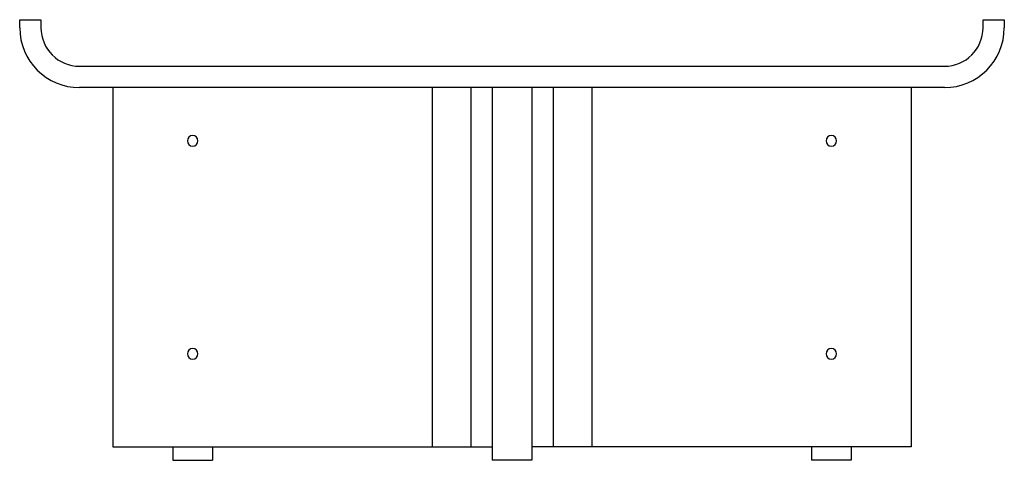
# Paper-space layout '_Left' of a CAD drawing. Header units: millimetres. Extents: x -370 to 370, y -280 to 51.
import ezdxf

# ---------------------------------------------------------------- set-up
doc = ezdxf.new("R2010")
doc.units = ezdxf.units.MM

psp = doc.layouts.new('_Left')

# ---------------------------------------------------------------- linework, layer by layer
at = {"color": 7, "linetype": 'Continuous', "lineweight": 25}
for p, q in [((-370, 51), (-354, 51)), ((-370, 45), (-370, 51)), ((-354, 51), (-354, 45)), ((354, 51), (370, 51)), ((354, 45), (354, 51)), ((370, 51), (370, 45)), ((-325, 16), (325, 16)), ((325, 0), (-325, 0)), ((-300, 0), (-300, -270)), ((-60, 0), (-60, -270)), ((-31, 0), (-31, -270)), ((-15, 0), (-15, -280)), ((15, 0), (15, -280)), ((31, 0), (31, -270)), ((60, 0), (60, -270)), ((300, 0), (300, -270)), ((-300, -270), (-15, -270)), ((-255, -270), (-255, -280)), ((-225, -270), (-225, -280)), ((300, -270), (15, -270)), ((225, -270), (225, -280)), ((255, -270), (255, -280)), ((-255, -280), (-225, -280)), ((15, -280), (-15, -280)), ((255, -280), (225, -280))]:
    psp.add_line(p, q, dxfattribs=at)
for centre, radius, start, end in [((-325, 45), 45, 180, 270), ((-325, 45), 29, 180, 270), ((325, 45), 45, 270, 0), ((325, 45), 29, 270, 0), ((-240, -40), 4, 0, 180), ((240, -40), 4, 0, 180), ((-240, -40), 4, 180, 0), ((240, -40), 4, 180, 0), ((-240, -200), 4, 0, 180), ((240, -200), 4, 0, 180), ((-240, -200), 4, 180, 0), ((240, -200), 4, 180, 0)]:
    psp.add_arc(centre, radius, start, end, dxfattribs=at)

doc.saveas('drawing.dxf')
